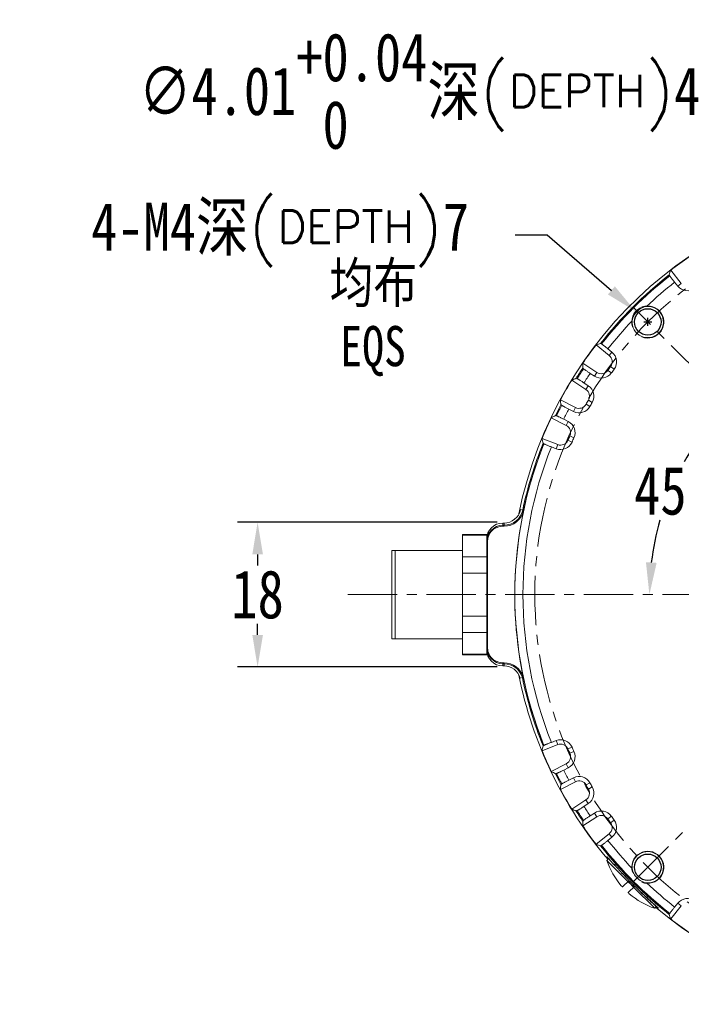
# Model space of a CAD drawing. Extents: x 695 to 3294, y -288 to 575.
# Tile 58 of 83: x 2476 to 2558, y -68 to 55. Entities that reach past the tile are written whole.
import ezdxf

# ---------------------------------------------------------------- set-up
doc = ezdxf.new("R2010")
doc.units = 0
doc.header["$LTSCALE"] = 16.335
doc.header["$PDMODE"] = 3
doc.header["$PDSIZE"] = 4
doc.linetypes.add('CENTER', pattern=[0.6, 0.375, -0.075, 0.075, -0.075])
doc.layers.get('Defpoints').update_dxf_attribs({"linetype": 'CONTINUOUS'})
doc.layers.add('3_ALL_AXES', color=7, linetype='CONTINUOUS')
doc.layers.add('标注线', color=3, linetype='CONTINUOUS')
for name, color, linetype, lineweight in [('7_ALL_FEATURES', 7, 'CONTINUOUS', 15), ('dim', 3, 'CONTINUOUS', 13), ('中心', 6, 'CENTER', 13)]:
    doc.layers.add(name, color=color, linetype=linetype, lineweight=lineweight)
doc.styles.get("Standard").update_dxf_attribs({"font": 'txt', "width": 0.8})
doc.dimstyles.get("Standard").update_dxf_attribs({"dimtxt": 3, "dimasz": 3, "dimexe": 2.5, "dimexo": 0.5, "dimtad": 1, "dimdsep": 46, "dimtxsty": 'Standard', "dimcen": 0.09, "dimadec": 0, "dimazin": 0, "dimtol": 1, "dimtp": 0.01, "dimtm": 0.01, "dimtfac": 1, "dimtofl": 0, "dimtmove": 0, "dimatfit": 3, "dimfxl": 1, "dimtolj": 1, "dimarcsym": 0})

# ---------------------------------------------------------------- blocks, each defined once
blk = doc.blocks.new('*D57')
at = {"layer": 'Defpoints', "color": 0, "transparency": 16777216}
for p in [(2535.59, -8.02), (2505.24, -26.03), (2535.59, -26.03)]:
    blk.add_point(p, dxfattribs=at)
at = {"layer": 'dim', "color": 0, "lineweight": -2, "transparency": 16777216}
for p, q in [((2535.09, -8.02), (2502.74, -8.02)), ((2505.24, -12.02), (2505.24, -13.4)), ((2505.24, -22.03), (2505.24, -20.65)), ((2535.09, -26.03), (2502.74, -26.03))]:
    blk.add_line(p, q, dxfattribs=at)
at = {"layer": 'dim', "color": 0, "transparency": 16777216}
for points in [[(2504.58, -12.02), (2505.91, -12.02), (2505.24, -8.02)], [(2504.58, -22.03), (2505.91, -22.03), (2505.24, -26.03)]]:
    blk.add_solid(points, dxfattribs=at)
at = {"layer": 'dim', "color": 0, "transparency": 16777216, "insert": (2505.24, -17.02), "char_height": 6, "attachment_point": 5}
blk.add_mtext('\\A1;18', dxfattribs=at)
blk = doc.blocks.new('*D62')
at = {"layer": 'Defpoints', "color": 0, "transparency": 16777216}
for p in [(2552.31, 18.23), (2555.34, 15.61)]:
    blk.add_point(p, dxfattribs=at)
at = {"layer": 'dim', "color": 0, "lineweight": -2, "transparency": 16777216}
for p, q in [((2537.3, 27.78), (2541.3, 27.78)), ((2541.3, 27.78), (2549.29, 20.85)), ((2553.83, 16.42), (2553.83, 17.42)), ((2553.33, 16.92), (2554.33, 16.92))]:
    blk.add_line(p, q, dxfattribs=at)
at = {"layer": 'dim', "color": 0, "transparency": 16777216}
blk.add_solid([(2549.73, 21.35), (2548.86, 20.35), (2552.31, 18.23)], dxfattribs=at)
at = {"layer": 'dim', "color": 0, "transparency": 16777216, "insert": (2508.04, 27.78), "char_height": 6, "attachment_point": 5}
blk.add_mtext('\\A1;4-M4{\\fSimSun|b0|i0|c134|p2;深\\Ftxt,gbcbig|c134;\\W1;(\\H0.66667x;DEPTH\\H1.49999x;)}7', dxfattribs=at)
blk = doc.blocks.new('*D63')
at = {"layer": 'Defpoints', "color": 0, "transparency": 16777216}
for p in [(2586.27, 29.31), (2589.26, 26.64)]:
    blk.add_point(p, dxfattribs=at)
at = {"layer": 'dim', "color": 0, "lineweight": -2, "transparency": 16777216}
for p, q in [((2563.88, 45.68), (2567.88, 45.68)), ((2567.88, 45.68), (2583.28, 31.97)), ((2587.77, 27.48), (2587.77, 28.48)), ((2587.27, 27.98), (2588.27, 27.98))]:
    blk.add_line(p, q, dxfattribs=at)
at = {"layer": 'dim', "color": 0, "transparency": 16777216}
blk.add_solid([(2583.73, 32.47), (2582.84, 31.47), (2586.27, 29.31)], dxfattribs=at)
at = {"layer": 'dim', "color": 0, "transparency": 16777216, "insert": (2525.42, 45.68), "char_height": 6, "attachment_point": 5}
blk.add_mtext('\\A1;∅4.01\\S+0.04^  0;{\\fSimSun|b0|i0|c134|p2;深\\Ftxt,gbcbig|c134;\\W1;(\\H0.66667x;DEPTH\\H1.49999x;)}4', dxfattribs=at)
blk = doc.blocks.new('*D47')
at = {"layer": 'Defpoints', "color": 0, "transparency": 16777216}
for p in [(2552.08, 18.66), (2558.55, -0.15), (2516.48, -17.02), (2648.61, -17.02), (2623.45, -52.71)]:
    blk.add_point(p, dxfattribs=at)
at = {"layer": 'dim', "color": 0, "lineweight": -2, "transparency": 16777216}
for start, end in [(141.7972, 150.6508), (164.0239, 173.2028)]:
    blk.add_arc((2587.77, -17.02), 33.74, start, end, dxfattribs=at)
at = {"layer": 'dim', "color": 0, "transparency": 16777216}
for points in [[(2560.76, 4.28), (2561.75, 3.4), (2563.91, 6.83)], [(2554.93, -13.07), (2553.6, -12.99), (2554.03, -17.02)]]:
    blk.add_solid(points, dxfattribs=at)
at = {"layer": 'dim', "color": 0, "transparency": 16777216, "insert": (2556.6, -4.11), "char_height": 6, "attachment_point": 5}
blk.add_mtext('\\A1;45°', dxfattribs=at)

msp = doc.modelspace()

# ---------------------------------------------------------------- linework, layer by layer
at = {"layer": '3_ALL_AXES', "color": 7, "linetype": 'Continuous'}
for p, q in [((2549.162, -50.116), (2549.535, -50.526)), ((2549.162, -50.116), (2549.535, -50.526)), ((2554.921, -55.855), (2554.926, -55.859)), ((2554.926, -55.859), (2554.938, -55.871))]:
    msp.add_line(p, q, dxfattribs=at)
for centre in [(2553.826, 16.918), (2553.826, -50.965)]:
    msp.add_circle(centre, 1.65, dxfattribs=at)
for centre, radius, start, end in [((2543.985, -54.458), 6.75, 43.22642, 43.68699), ((2556.073, -44.404), 9.043, 217.46086, 217.65397), ((2541.91, -56.413), 9.601, 43.1085, 43.24879), ((2540.525, -57.71), 11.499, 42.98894, 43.10891), ((2640.866, 32.684), 123.552, 222.33642, 222.4605), ((2616.823, 10.688), 90.966, 222.46292, 222.73436), ((2606.337, 1.014), 76.699, 222.74157, 223.08108), ((2601.768, -3.253), 70.448, 223.08431, 223.37836), ((2599.207, -5.67), 66.927, 223.38052, 223.95363), ((2597.2, -7.601), 64.141, 223.9563, 224.15733), ((2597.064, -7.731), 63.953, 224.15819, 224.54759), ((2581.796, -22.996), 42.52, 224.32186, 224.99875), ((2596.671, -8.122), 63.398, 224.54557, 224.99862), ((2581.795, -22.994), 42.52, 225.00125, 225.67814), ((2581.75, -23.038), 42.457, 225.00166, 225.68067), ((2596.669, -8.119), 63.399, 225.00138, 225.45443), ((2596.58, -8.208), 63.273, 225.00176, 225.45634), ((2597.117, -7.666), 64.036, 225.45283, 225.91603), ((2597.743, -7.018), 64.937, 225.91751, 226.20763), ((2599.317, -5.376), 67.212, 226.20728, 226.76947), ((2602.701, -1.78), 72.15, 226.76727, 227.05772), ((2607.623, 3.507), 79.373, 227.0572, 227.43377), ((2621.491, 18.589), 99.862, 227.42725, 227.61625), ((2687.311, 90.731), 197.518, 227.61984, 227.76616), ((2491.259, -125.181), 94.123, 47.53697, 47.74694), ((2539.884, -72.017), 22.076, 47.06693, 47.4844), ((2547.252, -64.079), 11.245, 46.82845, 47.03665)]:
    msp.add_arc(centre, radius, start, end, dxfattribs=at)
for points, knots in [([(2548.895, -49.904), (2548.872, -49.874), (2548.839, -49.83), (2548.8, -49.777), (2548.778, -49.746), (2548.762, -49.721), (2548.75, -49.702), (2548.745, -49.692), (2548.742, -49.684), (2548.744, -49.683)], [0, 0, 0, 0, 0.4298615, 0.6002381, 0.7405426, 0.8505302, 0.930024, 0.9792035, 1, 1, 1, 1]), ([(2548.744, -49.683), (2548.745, -49.681), (2548.755, -49.688), (2548.76, -49.692), (2548.765, -49.696)], [0, 0, 0, 0, 0.276763, 1, 1, 1, 1]), ([(2548.765, -49.696), (2548.771, -49.701), (2548.806, -49.733), (2548.839, -49.767), (2548.866, -49.795)], [0, 0, 0, 0, 0.1671784, 1, 1, 1, 1]), ([(2548.936, -49.87), (2548.952, -49.887), (2549.028, -49.969), (2549.103, -50.051), (2549.162, -50.116)], [0, 0, 0, 0, 0.2141585, 1, 1, 1, 1]), ([(2548.936, -49.87), (2548.952, -49.887), (2549.028, -49.969), (2549.103, -50.051), (2549.162, -50.116)], [0, 0, 0, 0, 0.2141585, 1, 1, 1, 1]), ([(2552.197, -53.304), (2552.483, -53.585), (2553.029, -54.113), (2553.795, -54.827), (2554.416, -55.394), (2554.773, -55.717), (2554.916, -55.85)], [0, 0, 0, 0, 0.3233152, 0.6115725, 0.8430381, 1, 1, 1, 1]), ([(2555.108, -56.047), (2555.106, -56.048), (2555.098, -56.045), (2555.087, -56.039), (2555.068, -56.027), (2555.042, -56.01), (2555.01, -55.988), (2554.954, -55.947), (2554.909, -55.913), (2554.877, -55.888)], [0, 0, 0, 0, 0.0206373, 0.0697525, 0.1492286, 0.2592738, 0.3996761, 0.570144, 1, 1, 1, 1]), ([(2555.108, -56.047), (2555.106, -56.048), (2555.099, -56.045), (2555.088, -56.04), (2555.069, -56.028), (2555.045, -56.012), (2555.014, -55.99), (2554.96, -55.951), (2554.917, -55.918), (2554.886, -55.895)], [0, 0, 0, 0, 0.0207772, 0.0699576, 0.1494531, 0.2594432, 0.3997507, 0.5701308, 1, 1, 1, 1]), ([(2554.938, -55.871), (2554.952, -55.884), (2554.995, -55.924), (2555.038, -55.966), (2555.067, -55.995)], [0, 0, 0, 0, 0.3086185, 1, 1, 1, 1]), ([(2554.946, -55.878), (2554.971, -55.901), (2555.013, -55.941), (2555.061, -55.988), (2555.087, -56.016), (2555.1, -56.031), (2555.106, -56.039), (2555.109, -56.046), (2555.108, -56.047)], [0, 0, 0, 0, 0.4329721, 0.7443847, 0.8538608, 0.9323253, 0.9801696, 1, 1, 1, 1]), ([(2555.067, -55.995), (2555.069, -55.998), (2555.078, -56.007), (2555.087, -56.016), (2555.093, -56.023)], [0, 0, 0, 0, 0.2901903, 1, 1, 1, 1]), ([(2555.093, -56.023), (2555.097, -56.028), (2555.102, -56.034), (2555.109, -56.045), (2555.108, -56.047)], [0, 0, 0, 0, 0.725847, 1, 1, 1, 1])]:
    msp.add_open_spline(points, degree=3, knots=knots, dxfattribs=at)
at = {"layer": '7_ALL_FEATURES', "color": 7, "linetype": 'Continuous'}
for p, q in [((2556.682, 23.354), (2558.003, 21.728)), ((2556.561, 22.67), (2556.566, 22.685)), ((2557.171, 21.878), (2557.575, 21.38)), ((2549.015, 12.74), (2547.39, 14.061)), ((2548.058, 14.177), (2548.074, 14.182)), ((2549.363, 13.168), (2548.866, 13.572)), ((2545.727, 11.772), (2547.485, 10.634)), ((2545.823, 11.084), (2545.823, 11.1)), ((2545.015, 9.856), (2545.029, 9.862)), ((2546.648, 10.519), (2547.186, 10.171)), ((2546.117, 8.527), (2544.362, 9.67)), ((2546.418, 8.988), (2545.881, 9.338)), ((2542.947, 7.22), (2544.815, 6.272)), ((2543.114, 6.545), (2543.113, 6.562)), ((2543.674, 4.033), (2541.809, 4.987)), ((2542.439, 5.24), (2542.453, 5.248)), ((2543.994, 6.07), (2544.565, 5.78)), ((2543.925, 4.524), (2543.355, 4.815)), ((2540.658, 2.402), (2542.615, 1.654)), ((2540.895, 1.749), (2540.892, 1.765)), ((2541.82, 1.368), (2542.418, 1.139)), ((2538.37, -6.524), (2538.357, -6.585)), ((2535.767, -8.112), (2535.924, -8.112)), ((2535.767, -8.508), (2535.924, -8.508)), ((2530.767, -24.523), (2530.767, -9.523)), ((2533.767, -9.523), (2530.767, -9.523)), ((2533.767, -9.615), (2530.767, -9.615)), ((2533.767, -9.523), (2533.767, -24.523)), ((2533.881, -23.622), (2533.881, -10.393)), ((2521.967, -22.523), (2521.967, -11.523)), ((2521.967, -11.523), (2530.767, -11.523)), ((2522.367, -11.523), (2522.367, -22.523)), ((2533.767, -12.308), (2530.767, -12.308)), ((2533.767, -14.331), (2530.767, -14.331)), ((2533.767, -19.716), (2530.767, -19.716)), ((2533.767, -21.739), (2530.767, -21.739)), ((2530.767, -22.523), (2521.967, -22.523)), ((2533.767, -24.432), (2530.767, -24.432)), ((2533.767, -24.523), (2530.767, -24.523)), ((2535.924, -25.507), (2535.767, -25.507)), ((2535.924, -25.903), (2535.767, -25.903)), ((2538.208, -27.339), (2537.944, -27.417)), ((2542.418, -35.186), (2541.82, -35.415)), ((2542.615, -35.701), (2540.658, -36.449)), ((2540.892, -35.812), (2540.895, -35.796)), ((2541.809, -39.034), (2543.674, -38.08)), ((2543.355, -38.862), (2543.925, -38.571)), ((2542.453, -39.295), (2542.439, -39.287)), ((2544.815, -40.319), (2542.947, -41.267)), ((2544.565, -39.827), (2543.994, -40.117)), ((2543.113, -40.608), (2543.114, -40.592)), ((2544.362, -43.717), (2546.117, -42.573)), ((2545.029, -43.909), (2545.015, -43.903)), ((2545.881, -43.385), (2546.418, -43.035)), ((2547.485, -44.681), (2545.727, -45.819)), ((2545.823, -45.147), (2545.823, -45.131)), ((2547.186, -44.218), (2546.648, -44.566)), ((2547.39, -48.108), (2549.015, -46.787)), ((2548.866, -47.619), (2549.363, -47.215)), ((2548.074, -48.229), (2548.058, -48.224)), ((2548.72, -50.102), (2548.932, -49.889)), ((2551.351, -52.732), (2548.72, -50.102)), ((2548.911, -49.869), (2548.932, -49.889)), ((2550.671, -53.412), (2551.489, -52.594)), ((2551.378, -54.119), (2552.197, -53.301)), ((2554.689, -56.07), (2552.058, -53.439)), ((2554.689, -56.07), (2554.901, -55.858)), ((2558.003, -55.775), (2556.682, -57.401)), ((2557.575, -55.427), (2557.171, -55.924)), ((2556.566, -56.732), (2556.561, -56.717))]:
    msp.add_line(p, q, dxfattribs=at)
at = {"layer": '7_ALL_FEATURES', "color": 9, "linetype": 'Continuous'}
for p, q in [((2557.575, 21.38), (2558.003, 21.728)), ((2549.363, 13.168), (2549.015, 12.74)), ((2549.634, 11.045), (2549.19, 11.371)), ((2547.186, 10.171), (2547.485, 10.634)), ((2549.289, 10.569), (2548.841, 10.891)), ((2546.418, 8.988), (2546.117, 8.527)), ((2544.565, 5.78), (2544.815, 6.272)), ((2546.616, 6.396), (2546.136, 6.669)), ((2546.909, 6.905), (2546.434, 7.183)), ((2543.925, 4.524), (2543.674, 4.033)), ((2544.632, 2.503), (2544.13, 2.73)), ((2542.418, 1.139), (2542.615, 1.654)), ((2544.393, 1.966), (2543.888, 2.187)), ((2538.252, -6.502), (2537.983, -6.445)), ((2535.767, -8.508), (2535.767, -8.112)), ((2535.767, -8.387), (2535.924, -8.387)), ((2535.924, -8.508), (2535.924, -8.112)), ((2535.767, -25.507), (2535.767, -25.903)), ((2535.924, -25.628), (2535.767, -25.628)), ((2535.924, -25.507), (2535.924, -25.903)), ((2542.418, -35.186), (2542.615, -35.701)), ((2544.393, -36.013), (2543.888, -36.234)), ((2544.632, -36.55), (2544.13, -36.777)), ((2543.925, -38.571), (2543.674, -38.08)), ((2544.565, -39.827), (2544.815, -40.319)), ((2546.616, -40.443), (2546.136, -40.716)), ((2546.909, -40.952), (2546.434, -41.23)), ((2546.418, -43.035), (2546.117, -42.573)), ((2547.186, -44.218), (2547.485, -44.681)), ((2549.289, -44.616), (2548.841, -44.937)), ((2549.634, -45.091), (2549.19, -45.418)), ((2549.363, -47.215), (2549.015, -46.787)), ((2557.575, -55.427), (2558.003, -55.775))]:
    msp.add_line(p, q, dxfattribs=at)
at = {"layer": '7_ALL_FEATURES', "color": 7, "linetype": 'Continuous'}
for centre, radius, start, end in [((2587.767, -17.023), 51, 229.74091, 168.61894), ((2587.767, -17.023), 50.956, 124.40909, 127.59091), ((2587.767, -17.023), 50.5, 128.15834, 141.84166), ((2558.779, 22.358), 1.551, 219.088, 306.3554), ((2553.826, 16.918), 1.95, 175.86617, 94.13758), ((2587.767, -17.023), 50.956, 142.40909, 145.59091), ((2548.385, 11.964), 1, 323.6446, 50.912), ((2548.385, 11.964), 1.551, 323.6446, 50.912), ((2587.767, -17.023), 50.5, 146.15834, 147.84166), ((2587.767, -17.023), 47.9, 143.6446, 144.3554), ((2587.767, -17.023), 47.349, 143.6446, 144.3554), ((2548.028, 11.473), 1.551, 237.088, 324.3554), ((2548.028, 11.473), 1, 237.088, 324.3554), ((2587.767, -17.023), 50.956, 148.40909, 151.59091), ((2545.571, 7.689), 1.551, 329.6446, 56.912), ((2545.571, 7.689), 1, 329.6446, 56.912), ((2587.767, -17.023), 50.5, 152.15834, 153.84166), ((2545.267, 7.163), 1.551, 243.088, 330.3554), ((2545.267, 7.163), 1, 243.088, 330.3554), ((2587.767, -17.023), 47.9, 149.6446, 150.3554), ((2587.767, -17.023), 47.349, 149.6446, 150.3554), ((2587.767, -17.023), 50.956, 154.40909, 157.59091), ((2543.219, 3.143), 1, 335.6446, 62.912), ((2543.219, 3.143), 1.551, 335.6446, 62.912), ((2587.767, -17.023), 47.9, 155.6446, 156.3554), ((2587.767, -17.023), 47.349, 155.6446, 156.3554), ((2587.767, -17.023), 50.5, 158.15834, 167.99995), ((2542.972, 2.589), 1.551, 249.088, 336.3554), ((2542.972, 2.589), 1, 249.088, 336.3554), ((2535.924, -6.007), 2.105, 270, 348.00371), ((2535.924, -6.007), 2.501, 270.00001, 346.65218), ((2587.767, -17.023), 50.5, 168.07064, 201.84166), ((2535.767, -10.387), 2, 90.54744, 180.00091), ((2535.767, -10.394), 1.886, 90.00476, 167.138), ((2535.767, -10.371), 1.985, 90.00007, 90.54361), ((2535.774, -10.395), 1.893, 167.15244, 179.92497), ((2535.767, -23.628), 2, 179.99909, 269.45256), ((2535.774, -23.62), 1.893, 180.07512, 192.86767), ((2535.767, -23.621), 1.886, 192.88233, 269.99523), ((2535.767, -23.644), 1.985, 269.45639, 269.99993), ((2535.924, -28.007), 2.501, 16.25651, 89.99992), ((2535.924, -28.007), 2.105, 16.30207, 90), ((2587.767, -17.023), 51, 191.32125, 220.24141), ((2542.972, -36.635), 1.551, 23.6446, 110.912), ((2587.767, -17.023), 50.956, 202.40909, 205.59091), ((2542.972, -36.635), 1, 23.6446, 110.912), ((2587.767, -17.023), 47.9, 203.6446, 204.3554), ((2543.219, -37.19), 1.551, 297.088, 24.3554), ((2587.767, -17.023), 47.349, 203.6446, 204.3554), ((2543.219, -37.19), 1, 297.088, 24.3554), ((2587.767, -17.023), 50.5, 206.15834, 207.84166), ((2545.267, -41.21), 1.551, 29.6446, 116.912), ((2545.267, -41.21), 1, 29.6446, 116.912), ((2587.767, -17.023), 47.349, 209.6446, 210.3554), ((2587.767, -17.023), 50.956, 208.40909, 211.59091), ((2545.571, -41.736), 1, 303.088, 30.3554), ((2587.767, -17.023), 47.9, 209.6446, 210.3554), ((2545.571, -41.736), 1.551, 303.088, 30.3554), ((2587.767, -17.023), 50.5, 212.15834, 213.84166), ((2548.028, -45.52), 1.551, 35.6446, 122.912), ((2548.028, -45.52), 1, 35.6446, 122.912), ((2587.767, -17.023), 47.9, 215.6446, 216.3554), ((2587.767, -17.023), 47.349, 215.6446, 216.3554), ((2548.385, -46.011), 1.551, 309.088, 36.3554), ((2587.767, -17.023), 50.956, 214.40909, 217.59091), ((2548.385, -46.011), 1, 309.088, 36.3554), ((2587.767, -17.023), 50.5, 218.15834, 231.84166), ((2553.826, -50.965), 1.95, 265.86697, 184.13141), ((2557.737, -47.053), 9.518, 198.67799, 220.78244), ((2552.575, -51.507), 2.7, 220.78175, 221.56063), ((2587.767, -17.023), 51, 224.43445, 225.55845), ((2553.269, -52.233), 2.677, 228.43603, 229.22158), ((2557.737, -47.053), 9.518, 229.21756, 251.32201), ((2558.779, -56.405), 1.551, 53.6446, 140.912), ((2587.767, -17.023), 50.956, 232.40909, 235.59091)]:
    msp.add_arc(centre, radius, start, end, dxfattribs=at)
at = {"layer": '7_ALL_FEATURES', "color": 9, "linetype": 'Continuous'}
for centre, radius, start, end in [((2587.767, -17.023), 50.621, 128.15116, 141.84884), ((2587.767, -17.023), 50.491, 128.17355, 141.82645), ((2587.767, -17.023), 49.491, 128.18487, 133.52287), ((2587.767, -17.023), 49.491, 136.47724, 141.81513), ((2587.767, -17.023), 50.621, 146.15116, 147.84884), ((2587.767, -17.023), 50.491, 146.17355, 147.82645), ((2587.767, -17.023), 49.491, 146.18487, 147.81513), ((2587.767, -17.023), 50.621, 152.15116, 153.84884), ((2587.767, -17.023), 50.491, 152.17355, 153.82645), ((2587.767, -17.023), 49.491, 152.18487, 153.81513), ((2587.767, -17.023), 50.491, 158.17355, 201.82645), ((2587.767, -17.023), 50.621, 158.15116, 168.00371), ((2587.767, -17.023), 49.491, 158.18487, 201.81513), ((2535.924, -6.007), 2.379, 270, 348.00371), ((2535.924, -28.007), 2.379, 16.31531, 90), ((2587.767, -17.023), 50.621, 191.75813, 201.84884), ((2587.767, -17.023), 49.491, 206.18487, 207.81513), ((2587.767, -17.023), 50.621, 206.15116, 207.84884), ((2587.767, -17.023), 50.491, 206.17355, 207.82645), ((2587.767, -17.023), 50.621, 212.15116, 213.84884), ((2587.767, -17.023), 50.491, 212.17355, 213.82645), ((2587.767, -17.023), 49.491, 212.18487, 213.81513), ((2587.767, -17.023), 49.491, 218.18487, 223.52269), ((2587.767, -17.023), 50.621, 218.15116, 231.84884), ((2587.767, -17.023), 50.491, 218.17355, 231.82645), ((2587.767, -17.023), 49.491, 226.47726, 231.81513)]:
    msp.add_arc(centre, radius, start, end, dxfattribs=at)
at = {"layer": '7_ALL_FEATURES', "color": 7, "linetype": 'Continuous'}
for centre, major_axis, ratio, start_param, end_param in [((2634.386, 20.847), (69.938, 56.813), 0.7454317, 2.2807614, 2.288155), ((2549.896, -63.643), (56.813, 69.938), 0.7454317, 0.8534377, 0.8608313), ((2620.402, 33.4), (48.959, 75.644), 0.7454317, -4.0024239, -3.9950303), ((2554.977, -67.346), (49.191, 75.494), 0.7454317, 0.8534377, 0.8608313), ((2614.953, 36.535), (40.784, 80.348), 0.7454317, -4.0024239, -3.9950303), ((2560.417, -70.498), (41.03, 80.222), 0.7454317, 0.8534377, 0.8608313), ((2609.205, 39.083), (32.162, 84.171), 0.7454317, -4.0024239, -3.9950303), ((2535.767, -10.113), (0, 2), 0.9998477, 0, 1.5707963), ((2535.767, -23.902), (0, 2), 0.9998477, -4.712389, -3.1415927), ((2609.205, -73.13), (-32.162, 84.171), 0.7454317, 0.8534377, 0.8608313), ((2560.417, 36.451), (-41.03, 80.222), 0.7454317, -4.0024239, -3.9950303), ((2614.953, -70.582), (-40.784, 80.348), 0.7454317, 0.8534377, 0.8608313), ((2554.977, 33.299), (-49.191, 75.494), 0.7454317, -4.0024239, -3.9950303), ((2620.402, -67.447), (-48.959, 75.644), 0.7454317, 0.8534377, 0.8608313), ((2549.896, 29.596), (-56.813, 69.938), 0.7454317, -4.0024239, -3.9950303), ((2634.386, -54.894), (69.938, -56.813), 0.7454317, -2.288155, -2.2807614)]:
    msp.add_ellipse(centre, major_axis=major_axis, ratio=ratio, start_param=start_param, end_param=end_param, dxfattribs=at)
for points, knots in [([(2556.566, 22.685), (2556.556, 22.698), (2556.538, 22.722), (2556.518, 22.749), (2556.507, 22.766), (2556.501, 22.774), (2556.498, 22.78), (2556.496, 22.783), (2556.497, 22.784)], [0, 0, 0, 0, 0.4166619, 0.7276496, 0.8403432, 0.9234316, 0.9765123, 1, 1, 1, 1]), ([(2557.171, 21.878), (2557.131, 21.927), (2557.052, 22.026), (2556.937, 22.169), (2556.832, 22.302), (2556.741, 22.419), (2556.674, 22.506), (2556.631, 22.564), (2556.606, 22.598), (2556.587, 22.626), (2556.572, 22.647), (2556.565, 22.66), (2556.56, 22.667), (2556.561, 22.67)], [0, 0, 0, 0, 0.1926811, 0.3784735, 0.5498043, 0.7004646, 0.8248766, 0.8756807, 0.9182709, 0.9522347, 0.9772411, 0.9931477, 1, 1, 1, 1]), ([(2553.685, 18.863), (2553.572, 18.854), (2553.348, 18.803), (2552.934, 18.615), (2552.48, 18.263), (2552.129, 17.81), (2551.94, 17.395), (2551.889, 17.171), (2551.881, 17.058)], [0, 0, 0, 0, 0.1251643, 0.2501901, 0.4999979, 0.7498095, 0.8748357, 1, 1, 1, 1]), ([(2547.96, 14.247), (2547.96, 14.247), (2547.964, 14.245), (2547.969, 14.243), (2547.977, 14.237), (2547.994, 14.225), (2548.022, 14.205), (2548.045, 14.188), (2548.058, 14.177)], [0, 0, 0, 0, 0.0234877, 0.0765684, 0.1596568, 0.2723504, 0.5833381, 1, 1, 1, 1]), ([(2548.074, 14.182), (2548.076, 14.183), (2548.083, 14.178), (2548.097, 14.171), (2548.118, 14.157), (2548.145, 14.137), (2548.18, 14.112), (2548.238, 14.069), (2548.324, 14.003), (2548.442, 13.911), (2548.575, 13.806), (2548.718, 13.692), (2548.816, 13.613), (2548.866, 13.572)], [0, 0, 0, 0, 0.0068523, 0.0227589, 0.0477653, 0.0817291, 0.1243193, 0.1751234, 0.2995354, 0.4501957, 0.6215265, 0.8073189, 1, 1, 1, 1]), ([(2545.823, 11.1), (2545.809, 11.11), (2545.785, 11.126), (2545.757, 11.146), (2545.741, 11.159), (2545.733, 11.165), (2545.729, 11.169), (2545.726, 11.172), (2545.726, 11.172)], [0, 0, 0, 0, 0.4166619, 0.7276496, 0.8403432, 0.9234316, 0.9765123, 1, 1, 1, 1]), ([(2546.648, 10.519), (2546.594, 10.554), (2546.488, 10.623), (2546.335, 10.724), (2546.194, 10.818), (2546.071, 10.901), (2545.981, 10.963), (2545.922, 11.005), (2545.887, 11.03), (2545.861, 11.05), (2545.84, 11.066), (2545.829, 11.076), (2545.823, 11.082), (2545.823, 11.084)], [0, 0, 0, 0, 0.1926811, 0.3784735, 0.5498043, 0.7004646, 0.8248766, 0.8756807, 0.9182709, 0.9522347, 0.9772411, 0.9931477, 1, 1, 1, 1]), ([(2544.909, 9.915), (2544.91, 9.915), (2544.913, 9.913), (2544.919, 9.911), (2544.928, 9.906), (2544.946, 9.897), (2544.975, 9.88), (2545, 9.864), (2545.015, 9.856)], [0, 0, 0, 0, 0.0234877, 0.0765684, 0.1596568, 0.2723504, 0.5833381, 1, 1, 1, 1]), ([(2545.029, 9.862), (2545.031, 9.863), (2545.039, 9.859), (2545.053, 9.854), (2545.076, 9.841), (2545.105, 9.825), (2545.142, 9.804), (2545.204, 9.767), (2545.297, 9.71), (2545.423, 9.631), (2545.567, 9.541), (2545.721, 9.442), (2545.827, 9.373), (2545.881, 9.338)], [0, 0, 0, 0, 0.0068523, 0.0227589, 0.0477653, 0.0817291, 0.1243193, 0.1751234, 0.2995354, 0.4501957, 0.6215265, 0.8073189, 1, 1, 1, 1]), ([(2543.113, 6.562), (2543.098, 6.57), (2543.072, 6.584), (2543.043, 6.601), (2543.025, 6.611), (2543.017, 6.617), (2543.012, 6.621), (2543.009, 6.623), (2543.009, 6.624)], [0, 0, 0, 0, 0.4166619, 0.7276496, 0.8403432, 0.9234316, 0.9765123, 1, 1, 1, 1]), ([(2543.994, 6.07), (2543.937, 6.099), (2543.824, 6.157), (2543.661, 6.241), (2543.511, 6.32), (2543.38, 6.39), (2543.285, 6.442), (2543.221, 6.477), (2543.184, 6.499), (2543.156, 6.516), (2543.134, 6.529), (2543.122, 6.538), (2543.115, 6.543), (2543.114, 6.545)], [0, 0, 0, 0, 0.1926811, 0.3784735, 0.5498043, 0.7004646, 0.8248766, 0.8756807, 0.9182709, 0.9522347, 0.9772411, 0.9931477, 1, 1, 1, 1]), ([(2542.328, 5.287), (2542.329, 5.288), (2542.332, 5.287), (2542.338, 5.285), (2542.348, 5.281), (2542.366, 5.273), (2542.397, 5.259), (2542.424, 5.247), (2542.439, 5.24)], [0, 0, 0, 0, 0.0234877, 0.0765684, 0.1596568, 0.2723504, 0.5833381, 1, 1, 1, 1]), ([(2542.453, 5.248), (2542.455, 5.249), (2542.463, 5.246), (2542.478, 5.242), (2542.501, 5.232), (2542.532, 5.219), (2542.571, 5.201), (2542.637, 5.171), (2542.735, 5.124), (2542.869, 5.059), (2543.021, 4.984), (2543.185, 4.902), (2543.298, 4.845), (2543.355, 4.815)], [0, 0, 0, 0, 0.0068523, 0.0227589, 0.0477653, 0.0817291, 0.1243193, 0.1751234, 0.2995354, 0.4501957, 0.6215265, 0.8073189, 1, 1, 1, 1]), ([(2540.892, 1.765), (2540.876, 1.771), (2540.849, 1.783), (2540.818, 1.796), (2540.8, 1.805), (2540.791, 1.81), (2540.786, 1.813), (2540.783, 1.815), (2540.782, 1.816)], [0, 0, 0, 0, 0.4166619, 0.7276496, 0.8403432, 0.9234316, 0.9765123, 1, 1, 1, 1]), ([(2541.82, 1.368), (2541.76, 1.391), (2541.642, 1.436), (2541.471, 1.503), (2541.314, 1.566), (2541.176, 1.622), (2541.076, 1.664), (2541.009, 1.692), (2540.97, 1.71), (2540.939, 1.724), (2540.916, 1.735), (2540.904, 1.743), (2540.896, 1.747), (2540.895, 1.749)], [0, 0, 0, 0, 0.1926811, 0.3784735, 0.5498043, 0.7004646, 0.8248766, 0.8756807, 0.9182709, 0.9522347, 0.9772411, 0.9931477, 1, 1, 1, 1]), ([(2538.325, -27.308), (2538.309, -27.311), (2538.285, -27.316), (2538.257, -27.322), (2538.24, -27.325), (2538.226, -27.326), (2538.217, -27.329), (2538.213, -27.335), (2538.211, -27.34), (2538.21, -27.343), (2538.21, -27.345), (2538.21, -27.345)], [0, 0, 0, 0, 0.3956229, 0.5561751, 0.6902653, 0.7969768, 0.8771176, 0.9160029, 0.9551179, 0.986392, 1, 1, 1, 1]), ([(2540.895, -35.796), (2540.896, -35.794), (2540.904, -35.79), (2540.916, -35.782), (2540.939, -35.771), (2540.97, -35.756), (2541.009, -35.739), (2541.076, -35.71), (2541.176, -35.669), (2541.314, -35.613), (2541.471, -35.55), (2541.642, -35.483), (2541.76, -35.438), (2541.82, -35.415)], [0, 0, 0, 0, 0.0068523, 0.0227589, 0.0477653, 0.0817291, 0.1243193, 0.1751234, 0.2995354, 0.4501957, 0.6215265, 0.8073189, 1, 1, 1, 1]), ([(2540.782, -35.862), (2540.783, -35.861), (2540.786, -35.86), (2540.791, -35.856), (2540.8, -35.852), (2540.818, -35.843), (2540.849, -35.83), (2540.876, -35.818), (2540.892, -35.812)], [0, 0, 0, 0, 0.0234877, 0.0765684, 0.1596568, 0.2723504, 0.5833381, 1, 1, 1, 1]), ([(2543.355, -38.862), (2543.298, -38.892), (2543.185, -38.949), (2543.021, -39.031), (2542.869, -39.106), (2542.735, -39.171), (2542.637, -39.218), (2542.571, -39.248), (2542.532, -39.266), (2542.501, -39.279), (2542.478, -39.289), (2542.463, -39.293), (2542.455, -39.296), (2542.453, -39.295)], [0, 0, 0, 0, 0.1926811, 0.3784735, 0.5498043, 0.7004646, 0.8248766, 0.8756807, 0.9182709, 0.9522347, 0.9772411, 0.9931477, 1, 1, 1, 1]), ([(2542.439, -39.287), (2542.424, -39.294), (2542.397, -39.306), (2542.366, -39.32), (2542.348, -39.328), (2542.338, -39.332), (2542.332, -39.333), (2542.329, -39.334), (2542.328, -39.334)], [0, 0, 0, 0, 0.4166619, 0.7276496, 0.8403432, 0.9234316, 0.9765123, 1, 1, 1, 1]), ([(2543.114, -40.592), (2543.115, -40.59), (2543.122, -40.585), (2543.134, -40.576), (2543.156, -40.563), (2543.184, -40.545), (2543.221, -40.524), (2543.285, -40.489), (2543.38, -40.437), (2543.511, -40.366), (2543.661, -40.288), (2543.824, -40.204), (2543.937, -40.146), (2543.994, -40.117)], [0, 0, 0, 0, 0.0068523, 0.0227589, 0.0477653, 0.0817291, 0.1243193, 0.1751234, 0.2995354, 0.4501957, 0.6215265, 0.8073189, 1, 1, 1, 1]), ([(2543.009, -40.67), (2543.009, -40.669), (2543.012, -40.667), (2543.017, -40.664), (2543.025, -40.658), (2543.043, -40.648), (2543.072, -40.631), (2543.098, -40.616), (2543.113, -40.608)], [0, 0, 0, 0, 0.0234877, 0.0765684, 0.1596568, 0.2723504, 0.5833381, 1, 1, 1, 1]), ([(2545.015, -43.903), (2545, -43.911), (2544.975, -43.926), (2544.946, -43.944), (2544.928, -43.953), (2544.919, -43.958), (2544.913, -43.96), (2544.91, -43.962), (2544.909, -43.961)], [0, 0, 0, 0, 0.4166619, 0.7276496, 0.8403432, 0.9234316, 0.9765123, 1, 1, 1, 1]), ([(2545.881, -43.385), (2545.827, -43.42), (2545.721, -43.489), (2545.567, -43.588), (2545.423, -43.678), (2545.297, -43.757), (2545.204, -43.814), (2545.142, -43.851), (2545.105, -43.872), (2545.076, -43.888), (2545.053, -43.901), (2545.039, -43.906), (2545.031, -43.91), (2545.029, -43.909)], [0, 0, 0, 0, 0.1926811, 0.3784735, 0.5498043, 0.7004646, 0.8248766, 0.8756807, 0.9182709, 0.9522347, 0.9772411, 0.9931477, 1, 1, 1, 1]), ([(2545.726, -45.219), (2545.726, -45.218), (2545.729, -45.216), (2545.733, -45.212), (2545.741, -45.205), (2545.757, -45.193), (2545.785, -45.173), (2545.809, -45.156), (2545.823, -45.147)], [0, 0, 0, 0, 0.0234877, 0.0765684, 0.1596568, 0.2723504, 0.5833381, 1, 1, 1, 1]), ([(2545.823, -45.131), (2545.823, -45.128), (2545.829, -45.123), (2545.84, -45.112), (2545.861, -45.097), (2545.887, -45.077), (2545.922, -45.052), (2545.981, -45.01), (2546.071, -44.948), (2546.194, -44.865), (2546.335, -44.771), (2546.488, -44.67), (2546.594, -44.601), (2546.648, -44.566)], [0, 0, 0, 0, 0.0068523, 0.0227589, 0.0477653, 0.0817291, 0.1243193, 0.1751234, 0.2995354, 0.4501957, 0.6215265, 0.8073189, 1, 1, 1, 1]), ([(2548.866, -47.619), (2548.816, -47.659), (2548.718, -47.739), (2548.575, -47.853), (2548.442, -47.958), (2548.324, -48.05), (2548.238, -48.116), (2548.18, -48.159), (2548.145, -48.184), (2548.118, -48.204), (2548.097, -48.218), (2548.083, -48.225), (2548.076, -48.23), (2548.074, -48.229)], [0, 0, 0, 0, 0.1926811, 0.3784735, 0.5498043, 0.7004646, 0.8248766, 0.8756807, 0.9182709, 0.9522347, 0.9772411, 0.9931477, 1, 1, 1, 1]), ([(2548.058, -48.224), (2548.045, -48.234), (2548.022, -48.252), (2547.994, -48.272), (2547.977, -48.284), (2547.969, -48.289), (2547.964, -48.292), (2547.96, -48.294), (2547.96, -48.294)], [0, 0, 0, 0, 0.4166619, 0.7276496, 0.8403432, 0.9234316, 0.9765123, 1, 1, 1, 1]), ([(2551.881, -51.105), (2551.889, -51.218), (2551.94, -51.442), (2552.129, -51.857), (2552.48, -52.31), (2552.934, -52.662), (2553.348, -52.85), (2553.572, -52.901), (2553.685, -52.909)], [0, 0, 0, 0, 0.1251643, 0.2501901, 0.4999979, 0.7498095, 0.8748357, 1, 1, 1, 1]), ([(2550.554, -53.298), (2550.561, -53.306), (2550.576, -53.323), (2550.597, -53.345), (2550.616, -53.365), (2550.633, -53.383), (2550.647, -53.396), (2550.658, -53.405), (2550.666, -53.411), (2550.669, -53.412), (2550.671, -53.412), (2550.671, -53.412)], [0, 0, 0, 0, 0.2027959, 0.3928493, 0.5644417, 0.7124071, 0.8323924, 0.9210025, 0.9761332, 0.9913075, 1, 1, 1, 1]), ([(2551.378, -54.119), (2551.378, -54.119), (2551.378, -54.121), (2551.38, -54.125), (2551.385, -54.132), (2551.394, -54.143), (2551.408, -54.157), (2551.425, -54.174), (2551.445, -54.193), (2551.468, -54.215), (2551.484, -54.229), (2551.492, -54.236)], [0, 0, 0, 0, 0.0086924, 0.0238663, 0.0789965, 0.1676062, 0.2875913, 0.4355566, 0.6071494, 0.7972033, 1, 1, 1, 1]), ([(2556.561, -56.717), (2556.56, -56.714), (2556.565, -56.707), (2556.572, -56.694), (2556.587, -56.673), (2556.606, -56.645), (2556.631, -56.611), (2556.674, -56.553), (2556.741, -56.466), (2556.832, -56.349), (2556.937, -56.216), (2557.052, -56.073), (2557.131, -55.974), (2557.171, -55.924)], [0, 0, 0, 0, 0.0068523, 0.0227589, 0.0477653, 0.0817291, 0.1243193, 0.1751234, 0.2995354, 0.4501957, 0.6215265, 0.8073189, 1, 1, 1, 1]), ([(2556.497, -56.831), (2556.496, -56.83), (2556.498, -56.827), (2556.501, -56.821), (2556.507, -56.813), (2556.518, -56.796), (2556.538, -56.769), (2556.556, -56.745), (2556.566, -56.732)], [0, 0, 0, 0, 0.0234877, 0.0765684, 0.1596568, 0.2723504, 0.5833381, 1, 1, 1, 1])]:
    msp.add_open_spline(points, degree=3, knots=knots, dxfattribs=at)
at = {"layer": '7_ALL_FEATURES', "color": 9, "linetype": 'Continuous'}
for points, knots in [([(2538.252, -6.502), (2538.262, -6.504), (2538.285, -6.509), (2538.324, -6.519), (2538.355, -6.519), (2538.37, -6.527)], [0, 0, 0, 0, 0.2702937, 0.5819341, 1, 1, 1, 1]), ([(2533.881, -10.393), (2533.865, -10.392), (2533.836, -10.392), (2533.804, -10.391), (2533.784, -10.389), (2533.776, -10.389), (2533.769, -10.388), (2533.767, -10.391), (2533.767, -10.393)], [0, 0, 0, 0, 0.4232938, 0.730716, 0.8396545, 0.9182707, 0.9659747, 1, 1, 1, 1]), ([(2533.881, -23.622), (2533.864, -23.622), (2533.841, -23.623), (2533.813, -23.624), (2533.797, -23.625), (2533.784, -23.626), (2533.775, -23.626), (2533.769, -23.627), (2533.767, -23.624), (2533.767, -23.622)], [0, 0, 0, 0, 0.4260132, 0.595931, 0.7351793, 0.8434501, 0.9204346, 0.9663365, 1, 1, 1, 1])]:
    msp.add_open_spline(points, degree=3, knots=knots, dxfattribs=at)
at = {"layer": 'dim', "color": 2}
for centre in [(2553.826, 16.918), (2553.826, -50.965)]:
    msp.add_arc(centre, 2, 248.24287, 197.46051, dxfattribs=at)
at = {"layer": '中心'}
for p, q in [((2623.451, -52.708), (2552.082, 18.661)), ((2552.082, -52.708), (2623.451, 18.661)), ((2516.476, -17.023), (2648.613, -17.023))]:
    msp.add_line(p, q, dxfattribs=at)
msp.add_circle((2587.767, -17.023), 48, dxfattribs=at)

# ---------------------------------------------------------------- texts
at = {"layer": 'dim', "insert": (2514.202, 24.326), "char_height": 5, "width": 23.11054, "attachment_point": 1}
msp.add_mtext('{\\fSimSun|b0|i0|c134|p2;均布}', dxfattribs=at)
at = {"layer": '标注线', "insert": (2515.542, 16.414), "char_height": 5, "width": 14, "attachment_point": 1}
msp.add_mtext('{\\fSimSun|b0|i0|c134|p2;EQS}', dxfattribs=at)

# ---------------------------------------------------------------- dimensions: what is measured, and where the dimension line sits
at = {"layer": 'dim'}
for p1, p2, text, override, picture, middle in [((2589.264, 26.643), (2586.269, 29.31), '<>{\\fSimSun|b0|i0|c134|p2;深\\Ftxt,gbcbig|c134;\\W1;(\\H0.66667x;DEPTH\\H1.49999x;)}4', {"dimtxt": 6, "dimasz": 4, "dimgap": 0.625, "dimtad": 0, "dimtih": 1, "dimtoh": 1, "dimpost": '', "dimcen": 0.5, "dimadec": 2, "dimazin": 2, "dimtol": 1, "dimlim": 0, "dimtp": 0.04, "dimtm": 0, "dimtzin": 8}, '*D63', (2525.425, 45.683)), ((2555.336, 15.607), (2552.315, 18.228), '4-M4{\\fSimSun|b0|i0|c134|p2;深\\Ftxt,gbcbig|c134;\\W1;(\\H0.66667x;DEPTH\\H1.49999x;)}7', {"dimtxt": 6, "dimasz": 4, "dimtad": 0, "dimtih": 1, "dimtoh": 1, "dimcen": 0.5, "dimadec": 2, "dimazin": 2, "dimtol": 0, "dimtzin": 0}, '*D62', (2508.043, 27.784))]:
    dim = msp.add_diameter_dim_2p(p1=p1, p2=p2, text=text, dimstyle='Standard', override=override, dxfattribs=at)
    dim.commit()
    dim.dimension.update_dxf_attribs({"geometry": picture, "text_midpoint": middle, "dimtype": 163})
dim = msp.add_angular_dim_2l(base=(2558.549, -0.155), line1=((2516.476, -17.023), (2648.613, -17.023)), line2=((2623.451, -52.708), (2552.082, 18.661)), dimstyle='Standard', override={"dimtxt": 6, "dimasz": 4, "dimtad": 0, "dimtih": 1, "dimtoh": 1, "dimcen": 0.5, "dimadec": 2, "dimazin": 2, "dimtol": 0, "dimtzin": 0}, dxfattribs=at)
dim.commit()
dim.dimension.update_dxf_attribs({"geometry": '*D47', "text_midpoint": (2556.598, -4.113)})
dim = msp.add_linear_dim(base=(2505.245, -26.031), p1=(2535.588, -8.015), p2=(2535.588, -26.031), angle=90, dimstyle='Standard', override={"dimtxt": 6, "dimasz": 4, "dimtad": 0, "dimtih": 1, "dimtoh": 1, "dimdec": 0, "dimcen": 2.673, "dimadec": 2, "dimazin": 2, "dimtol": 0, "dimtzin": 0}, dxfattribs=at)
dim.commit()
dim.dimension.update_dxf_attribs({"geometry": '*D57', "text_midpoint": (2505.245, -17.023)})

doc.saveas('drawing.dxf')
